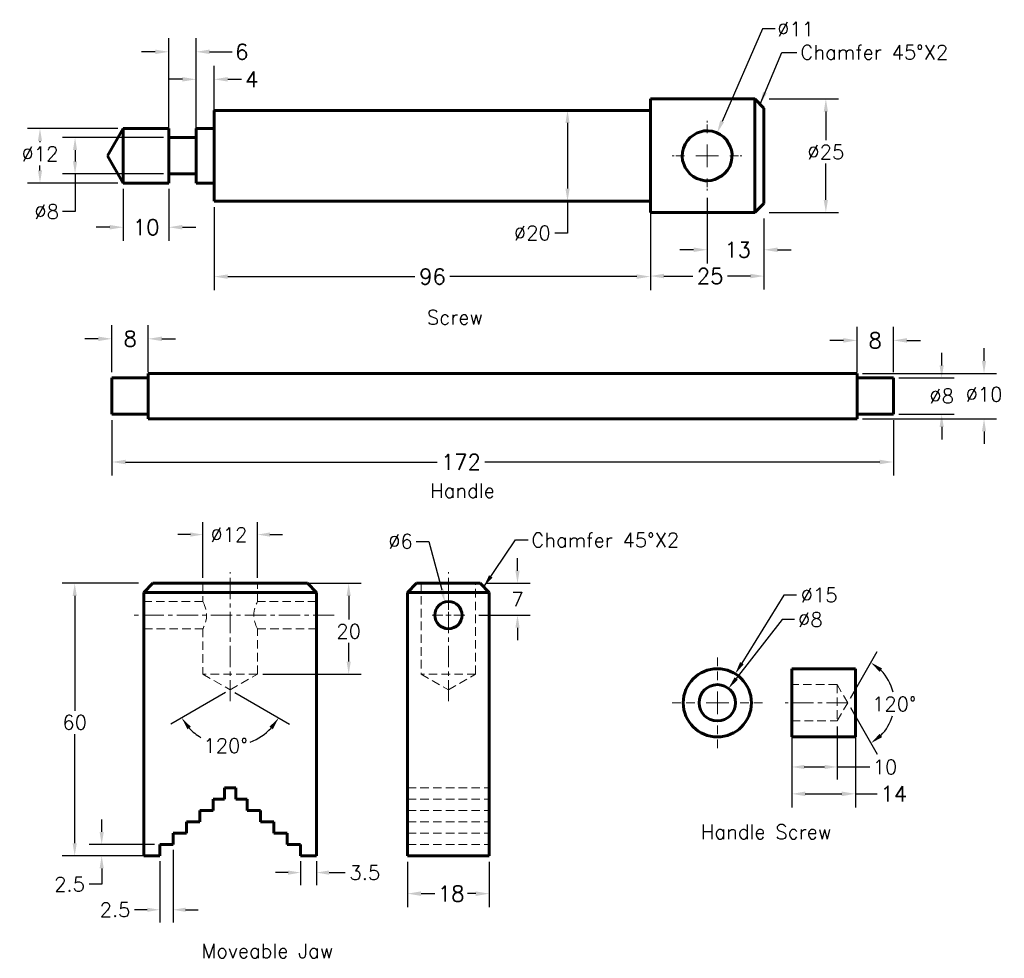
# Model space of a CAD drawing. Header units: inches. Extents: x 6 to 222, y -12 to 195.
import ezdxf

# ---------------------------------------------------------------- set-up
doc = ezdxf.new("R2010")
doc.units = ezdxf.units.IN
doc.header["$LTSCALE"] = 0.75
for name, pattern in [('CENTER', [2, 1.25, -0.25, 0.25, -0.25]), ('CENTERX2', [20.32, 12.7, -2.54, 2.54, -2.54]), ('HIDDEN', [0.375, 0.25, -0.125])]:
    doc.linetypes.add(name, pattern=pattern)
for name, color, linetype, lineweight in [('CEN', 7, 'CENTER', 15), ('DIM', 7, 'Continuous', 15), ('HID', 7, 'HIDDEN', 20), ('OBJ', 7, 'Continuous', 60)]:
    doc.layers.add(name, color=color, linetype=linetype, lineweight=lineweight)
doc.styles.add('ROMANS', font='romans.shx')
doc.styles.get("Standard").update_dxf_attribs({"font": 'romans.shx'})
doc.dimstyles.new('aligned', dxfattribs={"dimscale": 0, "dimtxt": 0.08, "dimasz": 0.07, "dimexe": 0.07, "dimexo": 0.03, "dimgap": 0.025, "dimtad": 0, "dimtih": 1, "dimtoh": 1, "dimdec": 0, "dimzin": 0, "dimdsep": 46, "dimtxsty": 'ROMANS', "dimcen": 0, "dimadec": 0, "dimazin": 0, "dimtfac": 1, "dimtdec": 0, "dimtofl": 0, "dimtmove": 0, "dimatfit": 3, "dimfxl": 0, "dimtolj": 1, "dimtzin": 0, "dimarcsym": 0})
doc.dimstyles.new('DIM2', dxfattribs={"dimscale": 0, "dimtxt": 0.08, "dimasz": 0.07, "dimexe": 0.07, "dimexo": 0.03, "dimgap": 0.025, "dimtad": 0, "dimtih": 1, "dimtoh": 1, "dimdec": 0, "dimzin": 0, "dimdsep": 46, "dimtxsty": 'ROMANS', "dimcen": 0, "dimadec": 0, "dimazin": 0, "dimtfac": 1, "dimtdec": 0, "dimtofl": 0, "dimtmove": 0, "dimatfit": 3, "dimfxl": 0, "dimtolj": 1, "dimtzin": 0, "dimarcsym": 0})

# ---------------------------------------------------------------- blocks, each defined once
blk = doc.blocks.new('*D10')
at = {"layer": 'DEFPOINTS', "color": 0}
for p in [(175.49, 44.61), (189.49, 44.61), (175.49, 24.57)]:
    blk.add_point(p, dxfattribs=at)
at = {"layer": 'DIM', "color": 0, "lineweight": -2}
for p, q in [((175.49, 43.32), (175.49, 21.58)), ((189.49, 43.32), (189.49, 21.58)), ((178.48, 24.57), (186.5, 24.57)), ((189.49, 24.57), (194.31, 24.57))]:
    blk.add_line(p, q, dxfattribs=at)
at = {"layer": 'DIM', "color": 0}
for points in [[(178.48, 25.07), (178.48, 24.07), (175.49, 24.57)], [(186.5, 25.07), (186.5, 24.07), (189.49, 24.57)]]:
    blk.add_solid(points, dxfattribs=at)
at = {"layer": 'DIM', "color": 0, "insert": (197.98, 24.57), "char_height": 3.418, "attachment_point": 5, "style": 'ROMANS'}
blk.add_mtext('\\A1;14', dxfattribs=at)
blk = doc.blocks.new('SW_CENTERMARK2')
at = {"color": 7, "linetype": 'CENTERX2'}
for p, q in [((815.6, 282.4), (815.6, 307.4)), ((790.6, 257.4), (765.6, 257.4)), ((840.6, 257.4), (865.6, 257.4)), ((815.6, 232.4), (815.6, 207.4))]:
    blk.add_line(p, q, dxfattribs=at)
at = {"color": 7, "linetype": 'Continuous'}
for q in [(815.6, 269.9), (803.1, 257.4), (815.6, 244.9), (828.1, 257.4)]:
    blk.add_line((815.6, 257.4), q, dxfattribs=at)
blk = doc.blocks.new('*D11')
at = {"layer": 'DEFPOINTS', "color": 0}
for p in [(161.57, 47.77), (156.67, 41.45)]:
    blk.add_point(p, dxfattribs=at)
at = {"layer": 'DIM', "color": 0, "lineweight": -2}
for p, q in [((173.35, 62.94), (163.27, 49.95)), ((176.12, 62.94), (173.35, 62.94))]:
    blk.add_line(p, q, dxfattribs=at)
at = {"layer": 'DIM', "color": 0}
blk.add_solid([(162.9, 50.23), (163.63, 49.67), (161.57, 47.77)], dxfattribs=at)
at = {"layer": 'DIM', "color": 0, "insert": (179.59, 62.94), "char_height": 3.162, "attachment_point": 5, "style": 'ROMANS'}
blk.add_mtext('\\A1;∅8', dxfattribs=at)
blk = doc.blocks.new('*D12')
at = {"layer": 'DEFPOINTS', "color": 0}
for p in [(163.06, 50.99), (155.18, 38.22)]:
    blk.add_point(p, dxfattribs=at)
at = {"layer": 'DIM', "color": 0, "lineweight": -2}
for p, q in [((173.77, 68.32), (164.51, 53.34)), ((176.53, 68.32), (173.77, 68.32))]:
    blk.add_line(p, q, dxfattribs=at)
at = {"layer": 'DIM', "color": 0}
blk.add_solid([(164.12, 53.58), (164.91, 53.1), (163.06, 50.99)], dxfattribs=at)
at = {"layer": 'DIM', "color": 0, "insert": (181.51, 68.32), "char_height": 3.162, "attachment_point": 5, "style": 'ROMANS'}
blk.add_mtext('\\A1;∅15', dxfattribs=at)
blk = doc.blocks.new('*D13')
at = {"layer": 'DEFPOINTS', "color": 0}
for p in [(189.86, 117.13), (217.81, 117.13), (189.86, 107.13)]:
    blk.add_point(p, dxfattribs=at)
at = {"layer": 'DIM', "color": 0, "lineweight": -2}
for p, q in [((217.81, 119.89), (217.81, 122.66)), ((191.05, 117.13), (220.58, 117.13)), ((191.05, 107.13), (220.58, 107.13)), ((217.81, 104.36), (217.81, 101.59))]:
    blk.add_line(p, q, dxfattribs=at)
at = {"layer": 'DIM', "color": 0}
for points in [[(217.35, 119.89), (218.27, 119.89), (217.81, 117.13)], [(217.35, 104.36), (218.27, 104.36), (217.81, 107.13)]]:
    blk.add_solid(points, dxfattribs=at)
at = {"layer": 'DIM', "color": 0, "insert": (217.81, 112.5), "char_height": 3.162, "attachment_point": 5, "style": 'ROMANS'}
blk.add_mtext('\\A1;%%c10', dxfattribs=at)
blk = doc.blocks.new('*D15')
at = {"layer": 'DEFPOINTS', "color": 0}
for p in [(197.86, 124.39), (189.86, 116.13), (197.86, 116.13)]:
    blk.add_point(p, dxfattribs=at)
at = {"layer": 'DIM', "color": 0, "lineweight": -2}
for p, q in [((189.86, 117.41), (189.86, 127.38)), ((197.86, 117.41), (197.86, 127.38)), ((186.87, 124.39), (183.88, 124.39)), ((200.85, 124.39), (203.84, 124.39))]:
    blk.add_line(p, q, dxfattribs=at)
at = {"layer": 'DIM', "color": 0}
for points in [[(186.87, 124.89), (186.87, 123.89), (189.86, 124.39)], [(200.85, 124.89), (200.85, 123.89), (197.86, 124.39)]]:
    blk.add_solid(points, dxfattribs=at)
at = {"layer": 'DIM', "color": 0, "insert": (193.86, 124.39), "char_height": 3.418, "attachment_point": 5, "style": 'ROMANS'}
blk.add_mtext('\\A1;8', dxfattribs=at)
blk = doc.blocks.new('*D16')
at = {"layer": 'DEFPOINTS', "color": 0}
for p in [(33.86, 124.74), (25.86, 116.13), (33.86, 116.13)]:
    blk.add_point(p, dxfattribs=at)
at = {"layer": 'DIM', "color": 0, "lineweight": -2}
for p, q in [((25.86, 117.41), (25.86, 127.73)), ((33.86, 117.41), (33.86, 127.73)), ((22.87, 124.74), (19.88, 124.74)), ((36.85, 124.74), (39.84, 124.74))]:
    blk.add_line(p, q, dxfattribs=at)
at = {"layer": 'DIM', "color": 0}
for points in [[(22.87, 125.23), (22.87, 124.24), (25.86, 124.74)], [(36.85, 125.23), (36.85, 124.24), (33.86, 124.74)]]:
    blk.add_solid(points, dxfattribs=at)
at = {"layer": 'DIM', "color": 0, "insert": (29.86, 124.74), "char_height": 3.418, "attachment_point": 5, "style": 'ROMANS'}
blk.add_mtext('\\A1;8', dxfattribs=at)
blk = doc.blocks.new('*D17')
at = {"layer": 'DEFPOINTS', "color": 0}
for p in [(25.86, 108.13), (197.86, 108.13), (25.86, 97.62)]:
    blk.add_point(p, dxfattribs=at)
at = {"layer": 'DIM', "color": 0, "lineweight": -2}
for p, q in [((25.86, 106.85), (25.86, 94.63)), ((197.86, 106.85), (197.86, 94.63)), ((28.85, 97.62), (97.47, 97.62)), ((194.87, 97.62), (107.91, 97.62))]:
    blk.add_line(p, q, dxfattribs=at)
at = {"layer": 'DIM', "color": 0}
for points in [[(28.85, 98.12), (28.85, 97.13), (25.86, 97.62)], [(194.87, 98.12), (194.87, 97.13), (197.86, 97.62)]]:
    blk.add_solid(points, dxfattribs=at)
at = {"layer": 'DIM', "color": 0, "insert": (102.69, 97.62), "char_height": 3.418, "attachment_point": 5, "style": 'ROMANS'}
blk.add_mtext('\\A1;172', dxfattribs=at)
blk = doc.blocks.new('SW_CENTERMARK1')
at = {"color": 7, "linetype": 'CENTERX2'}
for p, q in [((804.3, 730.7), (804.3, 745.7)), ((779.3, 705.7), (764.3, 705.7)), ((829.3, 705.7), (844.3, 705.7)), ((804.3, 680.7), (804.3, 665.7))]:
    blk.add_line(p, q, dxfattribs=at)
at = {"color": 7, "linetype": 'Continuous'}
for q in [(804.3, 718.2), (791.8, 705.7), (816.8, 705.7), (804.3, 693.2)]:
    blk.add_line((804.3, 705.7), q, dxfattribs=at)
blk = doc.blocks.new('*D18')
at = {"layer": 'DEFPOINTS', "color": 0}
for p in [(156.87, 157.03), (169.37, 152.53), (169.37, 144.34)]:
    blk.add_point(p, dxfattribs=at)
at = {"layer": 'DIM', "color": 0, "lineweight": -2}
for p, q in [((156.87, 155.75), (156.87, 141.35)), ((169.37, 151.25), (169.37, 141.35)), ((153.88, 144.34), (150.89, 144.34)), ((172.36, 144.34), (175.35, 144.34))]:
    blk.add_line(p, q, dxfattribs=at)
at = {"layer": 'DIM', "color": 0}
for points in [[(153.88, 144.84), (153.88, 143.84), (156.87, 144.34)], [(172.36, 144.84), (172.36, 143.84), (169.37, 144.34)]]:
    blk.add_solid(points, dxfattribs=at)
at = {"layer": 'DIM', "color": 0, "insert": (163.59, 144.34), "char_height": 3.418, "attachment_point": 5, "style": 'ROMANS'}
blk.add_mtext('\\A1;13', dxfattribs=at)
blk = doc.blocks.new('*D19')
at = {"layer": 'DEFPOINTS', "color": 0}
for p in [(159.07, 170.08), (154.67, 159.99)]:
    blk.add_point(p, dxfattribs=at)
at = {"layer": 'DIM', "color": 0, "lineweight": -2}
for p, q in [((169.05, 192.96), (160.17, 172.61)), ((171.82, 192.96), (169.05, 192.96))]:
    blk.add_line(p, q, dxfattribs=at)
at = {"layer": 'DIM', "color": 0}
blk.add_solid([(159.75, 172.8), (160.6, 172.43), (159.07, 170.08)], dxfattribs=at)
at = {"layer": 'DIM', "color": 0, "insert": (176.35, 192.96), "char_height": 3.162, "attachment_point": 5, "style": 'ROMANS'}
blk.add_mtext('\\A1;∅11', dxfattribs=at)
blk = doc.blocks.new('*D20')
at = {"layer": 'DEFPOINTS', "color": 0}
for p in [(144.37, 175.03), (126.14, 155.03), (144.37, 155.03)]:
    blk.add_point(p, dxfattribs=at)
at = {"layer": 'DIM', "color": 0, "lineweight": -2}
for p, q in [((143.18, 175.03), (123.37, 175.03)), ((126.14, 172.27), (126.14, 157.8)), ((143.18, 155.03), (123.37, 155.03)), ((126.14, 155.03), (126.14, 148.02)), ((126.14, 148.02), (123.37, 148.02))]:
    blk.add_line(p, q, dxfattribs=at)
at = {"layer": 'DIM', "color": 0}
for points in [[(125.68, 172.27), (126.6, 172.27), (126.14, 175.03)], [(125.68, 157.8), (126.6, 157.8), (126.14, 155.03)]]:
    blk.add_solid(points, dxfattribs=at)
at = {"layer": 'DIM', "color": 0, "insert": (118.39, 148.02), "char_height": 3.162, "attachment_point": 5, "style": 'ROMANS'}
blk.add_mtext('\\A1;%%c20', dxfattribs=at)
blk = doc.blocks.new('*D21')
at = {"layer": 'DEFPOINTS', "color": 0}
for p in [(169.37, 177.53), (169.37, 152.53), (183, 152.53)]:
    blk.add_point(p, dxfattribs=at)
at = {"layer": 'DIM', "color": 0, "lineweight": -2}
for p, q in [((170.55, 177.53), (185.76, 177.53)), ((183, 174.77), (183, 168.44)), ((183, 155.3), (183, 163.31)), ((170.55, 152.53), (185.76, 152.53))]:
    blk.add_line(p, q, dxfattribs=at)
at = {"layer": 'DIM', "color": 0}
for points in [[(182.53, 174.77), (183.46, 174.77), (183, 177.53)], [(182.53, 155.3), (183.46, 155.3), (183, 152.53)]]:
    blk.add_solid(points, dxfattribs=at)
at = {"layer": 'DIM', "color": 0, "insert": (183, 165.87), "char_height": 3.162, "attachment_point": 5, "style": 'ROMANS'}
blk.add_mtext('\\A1;%%c25', dxfattribs=at)
blk = doc.blocks.new('*D22')
at = {"layer": 'DEFPOINTS', "color": 0}
for p in [(28.37, 171.03), (10.03, 159.03), (28.37, 159.03)]:
    blk.add_point(p, dxfattribs=at)
at = {"layer": 'DIM', "color": 0, "lineweight": -2}
for p, q in [((27.18, 171.03), (7.26, 171.03)), ((10.03, 168.27), (10.03, 168.03)), ((10.03, 161.8), (10.03, 162.9)), ((27.18, 159.03), (7.26, 159.03))]:
    blk.add_line(p, q, dxfattribs=at)
at = {"layer": 'DIM', "color": 0}
for points in [[(9.57, 168.27), (10.49, 168.27), (10.03, 171.03)], [(9.57, 161.8), (10.49, 161.8), (10.03, 159.03)]]:
    blk.add_solid(points, dxfattribs=at)
at = {"layer": 'DIM', "color": 0, "insert": (10.03, 165.46), "char_height": 3.162, "attachment_point": 5, "style": 'ROMANS'}
blk.add_mtext('\\A1;%%c12', dxfattribs=at)
blk = doc.blocks.new('*D23')
at = {"layer": 'DEFPOINTS', "color": 0}
for p in [(44.37, 187.92), (38.37, 169.03), (44.37, 169.03)]:
    blk.add_point(p, dxfattribs=at)
at = {"layer": 'DIM', "color": 0, "lineweight": -2}
for p, q in [((38.37, 170.32), (38.37, 190.91)), ((44.37, 170.32), (44.37, 190.91)), ((35.38, 187.92), (32.39, 187.92)), ((47.36, 187.92), (52.36, 187.92))]:
    blk.add_line(p, q, dxfattribs=at)
at = {"layer": 'DIM', "color": 0}
for points in [[(35.38, 188.41), (35.38, 187.42), (38.37, 187.92)], [(47.36, 188.41), (47.36, 187.42), (44.37, 187.92)]]:
    blk.add_solid(points, dxfattribs=at)
at = {"layer": 'DIM', "color": 0, "insert": (54.48, 187.92), "char_height": 3.418, "attachment_point": 5, "style": 'ROMANS'}
blk.add_mtext('\\A1;6', dxfattribs=at)
blk = doc.blocks.new('*D24')
at = {"layer": 'DEFPOINTS', "color": 0}
for p in [(144.37, 152.53), (169.37, 152.53), (169.37, 138.55)]:
    blk.add_point(p, dxfattribs=at)
at = {"layer": 'DIM', "color": 0, "lineweight": -2}
for p, q in [((144.37, 151.25), (144.37, 135.56)), ((169.37, 151.25), (169.37, 135.56)), ((147.36, 138.55), (153.69, 138.55)), ((166.38, 138.55), (161.36, 138.55))]:
    blk.add_line(p, q, dxfattribs=at)
at = {"layer": 'DIM', "color": 0}
for points in [[(147.36, 139.05), (147.36, 138.05), (144.37, 138.55)], [(166.38, 139.05), (166.38, 138.05), (169.37, 138.55)]]:
    blk.add_solid(points, dxfattribs=at)
at = {"layer": 'DIM', "color": 0, "insert": (157.53, 138.55), "char_height": 3.418, "attachment_point": 5, "style": 'ROMANS'}
blk.add_mtext('\\A1;25', dxfattribs=at)
blk = doc.blocks.new('*D25')
at = {"layer": 'DEFPOINTS', "color": 0}
for p in [(48.37, 155.03), (144.37, 155.03), (144.37, 138.43)]:
    blk.add_point(p, dxfattribs=at)
at = {"layer": 'DIM', "color": 0, "lineweight": -2}
for p, q in [((48.37, 153.75), (48.37, 135.44)), ((144.37, 153.75), (144.37, 135.44)), ((51.36, 138.43), (92.56, 138.43)), ((141.38, 138.43), (100.23, 138.43))]:
    blk.add_line(p, q, dxfattribs=at)
at = {"layer": 'DIM', "color": 0}
for points in [[(51.36, 138.93), (51.36, 137.94), (48.37, 138.43)], [(141.38, 138.93), (141.38, 137.94), (144.37, 138.43)]]:
    blk.add_solid(points, dxfattribs=at)
at = {"layer": 'DIM', "color": 0, "insert": (96.4, 138.43), "char_height": 3.418, "attachment_point": 5, "style": 'ROMANS'}
blk.add_mtext('\\A1;96', dxfattribs=at)
blk = doc.blocks.new('*D26')
at = {"layer": 'DEFPOINTS', "color": 0}
for p in [(48.37, 181.86), (44.37, 171.03), (48.37, 171.03)]:
    blk.add_point(p, dxfattribs=at)
at = {"layer": 'DIM', "color": 0, "lineweight": -2}
for p, q in [((44.37, 172.32), (44.37, 184.85)), ((48.37, 172.32), (48.37, 184.85)), ((41.38, 181.86), (38.39, 181.86)), ((51.36, 181.86), (54.35, 181.86))]:
    blk.add_line(p, q, dxfattribs=at)
at = {"layer": 'DIM', "color": 0}
for points in [[(41.38, 182.36), (41.38, 181.37), (44.37, 181.86)], [(51.36, 182.36), (51.36, 181.37), (48.37, 181.86)]]:
    blk.add_solid(points, dxfattribs=at)
at = {"layer": 'DIM', "color": 0, "insert": (56.64, 181.86), "char_height": 3.418, "attachment_point": 5, "style": 'ROMANS'}
blk.add_mtext('\\A1;4', dxfattribs=at)
blk = doc.blocks.new('*D27')
at = {"layer": 'DEFPOINTS', "color": 0}
for p in [(28.37, 159.03), (38.37, 159.03), (38.37, 149.3)]:
    blk.add_point(p, dxfattribs=at)
at = {"layer": 'DIM', "color": 0, "lineweight": -2}
for p, q in [((28.37, 157.75), (28.37, 146.31)), ((38.37, 157.75), (38.37, 146.31)), ((25.38, 149.3), (22.39, 149.3)), ((41.36, 149.3), (44.35, 149.3))]:
    blk.add_line(p, q, dxfattribs=at)
at = {"layer": 'DIM', "color": 0}
for points in [[(25.38, 149.8), (25.38, 148.8), (28.37, 149.3)], [(41.36, 149.8), (41.36, 148.8), (38.37, 149.3)]]:
    blk.add_solid(points, dxfattribs=at)
at = {"layer": 'DIM', "color": 0, "insert": (33.37, 149.3), "char_height": 3.418, "attachment_point": 5, "style": 'ROMANS'}
blk.add_mtext('\\A1;10', dxfattribs=at)
blk = doc.blocks.new('*D28')
at = {"layer": 'DEFPOINTS', "color": 0}
for p in [(99.15, 66.82), (100.68, 61.01)]:
    blk.add_point(p, dxfattribs=at)
at = {"layer": 'DIM', "color": 0, "lineweight": -2}
for p, q in [((92.86, 80.15), (95.62, 80.15)), ((95.62, 80.15), (98.44, 69.49))]:
    blk.add_line(p, q, dxfattribs=at)
at = {"layer": 'DIM', "color": 0}
blk.add_solid([(98.89, 69.61), (98, 69.37), (99.15, 66.82)], dxfattribs=at)
at = {"layer": 'DIM', "color": 0, "insert": (89.38, 80.15), "char_height": 3.162, "attachment_point": 5, "style": 'ROMANS'}
blk.add_mtext('\\A1;∅6', dxfattribs=at)
blk = doc.blocks.new('*D29')
at = {"layer": 'DEFPOINTS', "color": 0}
for p in [(90.92, 10.92), (108.92, 10.92), (90.92, 2.6)]:
    blk.add_point(p, dxfattribs=at)
at = {"layer": 'DIM', "color": 0, "lineweight": -2}
for p, q in [((90.92, 9.63), (90.92, -0.39)), ((108.92, 9.63), (108.92, -0.39)), ((93.91, 2.6), (96.92, 2.6)), ((105.93, 2.6), (104.11, 2.6))]:
    blk.add_line(p, q, dxfattribs=at)
at = {"layer": 'DIM', "color": 0}
for points in [[(93.91, 3.1), (93.91, 2.1), (90.92, 2.6)], [(105.93, 3.1), (105.93, 2.1), (108.92, 2.6)]]:
    blk.add_solid(points, dxfattribs=at)
at = {"layer": 'DIM', "color": 0, "insert": (100.51, 2.6), "char_height": 3.418, "attachment_point": 5, "style": 'ROMANS'}
blk.add_mtext('\\A1;18', dxfattribs=at)
blk = doc.blocks.new('*D30')
at = {"layer": 'DEFPOINTS', "color": 0}
for p in [(57.89, 70.92), (57.89, 50.92), (77.97, 50.92)]:
    blk.add_point(p, dxfattribs=at)
at = {"layer": 'DIM', "color": 0, "lineweight": -2}
for p, q in [((59.07, 70.92), (80.74, 70.92)), ((77.97, 68.15), (77.97, 62.93)), ((77.97, 53.68), (77.97, 57.79)), ((59.07, 50.92), (80.74, 50.92))]:
    blk.add_line(p, q, dxfattribs=at)
at = {"layer": 'DIM', "color": 0}
for points in [[(77.51, 68.15), (78.43, 68.15), (77.97, 70.92)], [(77.51, 53.68), (78.43, 53.68), (77.97, 50.92)]]:
    blk.add_solid(points, dxfattribs=at)
at = {"layer": 'DIM', "color": 0, "insert": (77.97, 60.36), "char_height": 3.162, "attachment_point": 5, "style": 'ROMANS'}
blk.add_mtext('\\A1;20', dxfattribs=at)
blk = doc.blocks.new('*D31')
at = {"layer": 'DEFPOINTS', "color": 0}
for p in [(67.39, 10.92), (70.89, 10.92), (70.89, 7.24)]:
    blk.add_point(p, dxfattribs=at)
at = {"layer": 'DIM', "color": 0, "lineweight": -2}
for p, q in [((67.39, 9.73), (67.39, 4.47)), ((70.89, 9.73), (70.89, 4.47)), ((64.62, 7.24), (61.85, 7.24)), ((73.65, 7.24), (77.21, 7.24))]:
    blk.add_line(p, q, dxfattribs=at)
at = {"layer": 'DIM', "color": 0}
for points in [[(64.62, 7.7), (64.62, 6.77), (67.39, 7.24)], [(73.65, 7.7), (73.65, 6.77), (70.89, 7.24)]]:
    blk.add_solid(points, dxfattribs=at)
at = {"layer": 'DIM', "color": 0, "insert": (81.52, 7.24), "char_height": 3.162, "attachment_point": 5, "style": 'ROMANS'}
blk.add_mtext('\\A1;3.5', dxfattribs=at)
blk = doc.blocks.new('*D33')
at = {"layer": 'DEFPOINTS', "color": 0}
for p in [(23.61, 13.42), (36.39, 13.42), (36.39, 10.92)]:
    blk.add_point(p, dxfattribs=at)
at = {"layer": 'DIM', "color": 0, "lineweight": -2}
for p, q in [((23.61, 16.18), (23.61, 18.95)), ((35.2, 13.42), (20.84, 13.42)), ((35.2, 10.92), (20.84, 10.92)), ((23.61, 8.15), (23.61, 4.68)), ((23.61, 4.68), (20.84, 4.68))]:
    blk.add_line(p, q, dxfattribs=at)
at = {"layer": 'DIM', "color": 0}
for points in [[(23.15, 16.18), (24.07, 16.18), (23.61, 13.42)], [(23.15, 8.15), (24.07, 8.15), (23.61, 10.92)]]:
    blk.add_solid(points, dxfattribs=at)
at = {"layer": 'DIM', "color": 0, "insert": (16.54, 4.68), "char_height": 3.162, "attachment_point": 5, "style": 'ROMANS'}
blk.add_mtext('\\A1;2.5', dxfattribs=at)
blk = doc.blocks.new('*D34')
at = {"layer": 'DEFPOINTS', "color": 0}
for p in [(32.89, 70.92), (17.67, 10.92), (32.89, 10.92)]:
    blk.add_point(p, dxfattribs=at)
at = {"layer": 'DIM', "color": 0, "lineweight": -2}
for p, q in [((31.7, 70.92), (14.91, 70.92)), ((17.67, 68.15), (17.67, 42.87)), ((17.67, 13.68), (17.67, 37.73)), ((31.7, 10.92), (14.91, 10.92))]:
    blk.add_line(p, q, dxfattribs=at)
at = {"layer": 'DIM', "color": 0}
for points in [[(17.21, 68.15), (18.13, 68.15), (17.67, 70.92)], [(17.21, 13.68), (18.13, 13.68), (17.67, 10.92)]]:
    blk.add_solid(points, dxfattribs=at)
at = {"layer": 'DIM', "color": 0, "insert": (17.67, 40.3), "char_height": 3.162, "attachment_point": 5, "style": 'ROMANS'}
blk.add_mtext('\\A1;60', dxfattribs=at)
blk = doc.blocks.new('*D35')
at = {"layer": 'DEFPOINTS', "color": 0}
for p in [(197.86, 116.13), (197.86, 108.13), (208.49, 108.13)]:
    blk.add_point(p, dxfattribs=at)
at = {"layer": 'DIM', "color": 0, "lineweight": -2}
for p, q in [((208.49, 118.89), (208.49, 121.66)), ((199.05, 116.13), (211.26, 116.13)), ((199.05, 108.13), (211.26, 108.13)), ((208.49, 105.36), (208.49, 102.59))]:
    blk.add_line(p, q, dxfattribs=at)
at = {"layer": 'DIM', "color": 0}
for points in [[(208.03, 118.89), (208.95, 118.89), (208.49, 116.13)], [(208.03, 105.36), (208.95, 105.36), (208.49, 108.13)]]:
    blk.add_solid(points, dxfattribs=at)
at = {"layer": 'DIM', "color": 0, "insert": (208.49, 112.13), "char_height": 3.162, "attachment_point": 5, "style": 'ROMANS'}
blk.add_mtext('\\A1;%%c8', dxfattribs=at)
blk = doc.blocks.new('*D36')
at = {"layer": 'DEFPOINTS', "color": 0}
for p in [(38.37, 169.03), (17.75, 161.03), (38.37, 161.03)]:
    blk.add_point(p, dxfattribs=at)
at = {"layer": 'DIM', "color": 0, "lineweight": -2}
for p, q in [((37.18, 169.03), (14.98, 169.03)), ((17.75, 166.27), (17.75, 163.8)), ((37.18, 161.03), (14.98, 161.03)), ((17.75, 161.03), (17.75, 152.75)), ((17.75, 152.75), (14.98, 152.75))]:
    blk.add_line(p, q, dxfattribs=at)
at = {"layer": 'DIM', "color": 0}
for points in [[(17.29, 166.27), (18.21, 166.27), (17.75, 169.03)], [(17.29, 163.8), (18.21, 163.8), (17.75, 161.03)]]:
    blk.add_solid(points, dxfattribs=at)
at = {"layer": 'DIM', "color": 0, "insert": (11.51, 152.75), "char_height": 3.162, "attachment_point": 5, "style": 'ROMANS'}
blk.add_mtext('\\A1;%%c8', dxfattribs=at)
blk = doc.blocks.new('*D37')
at = {"layer": 'DEFPOINTS', "color": 0}
for p in [(57.89, 81.64), (45.89, 70.92), (57.89, 70.92)]:
    blk.add_point(p, dxfattribs=at)
at = {"layer": 'DIM', "color": 0, "lineweight": -2}
for p, q in [((45.89, 72.1), (45.89, 84.41)), ((57.89, 72.1), (57.89, 84.41)), ((43.12, 81.64), (40.36, 81.64)), ((60.65, 81.64), (63.41, 81.64))]:
    blk.add_line(p, q, dxfattribs=at)
at = {"layer": 'DIM', "color": 0}
for points in [[(43.12, 82.11), (43.12, 81.18), (45.89, 81.64)], [(60.65, 82.11), (60.65, 81.18), (57.89, 81.64)]]:
    blk.add_solid(points, dxfattribs=at)
at = {"layer": 'DIM', "color": 0, "insert": (51.62, 81.64), "char_height": 3.158, "attachment_point": 5, "style": 'ROMANS'}
blk.add_mtext('\\A1;%%c12', dxfattribs=at)
blk = doc.blocks.new('*D38')
at = {"layer": 'DEFPOINTS', "color": 0}
for p in [(175.49, 40.61), (185.49, 40.61), (185.49, 30.49)]:
    blk.add_point(p, dxfattribs=at)
at = {"layer": 'DIM', "color": 0, "lineweight": -2}
for p, q in [((175.49, 39.42), (175.49, 27.73)), ((185.49, 39.42), (185.49, 27.73)), ((178.26, 30.49), (182.73, 30.49)), ((185.49, 30.49), (192.69, 30.49))]:
    blk.add_line(p, q, dxfattribs=at)
at = {"layer": 'DIM', "color": 0}
for points in [[(178.26, 30.95), (178.26, 30.03), (175.49, 30.49)], [(182.73, 30.95), (182.73, 30.03), (185.49, 30.49)]]:
    blk.add_solid(points, dxfattribs=at)
at = {"layer": 'DIM', "color": 0, "insert": (196.01, 30.49), "char_height": 3.158, "attachment_point": 5, "style": 'ROMANS'}
blk.add_mtext('\\A1;10', dxfattribs=at)
blk = doc.blocks.new('*D39')
at = {"layer": 'DEFPOINTS', "color": 0}
for p in [(106.92, 70.92), (105.42, 63.92), (115.13, 63.92)]:
    blk.add_point(p, dxfattribs=at)
at = {"layer": 'DIM', "color": 0, "lineweight": -2}
for p, q in [((115.13, 73.68), (115.13, 76.45)), ((108.1, 70.92), (117.9, 70.92)), ((106.6, 63.92), (117.9, 63.92)), ((115.13, 61.15), (115.13, 58.38))]:
    blk.add_line(p, q, dxfattribs=at)
at = {"layer": 'DIM', "color": 0}
for points in [[(114.67, 73.68), (115.59, 73.68), (115.13, 70.92)], [(114.67, 61.15), (115.59, 61.15), (115.13, 63.92)]]:
    blk.add_solid(points, dxfattribs=at)
at = {"layer": 'DIM', "color": 0, "insert": (115.13, 67.42), "char_height": 3.162, "attachment_point": 5, "style": 'ROMANS'}
blk.add_mtext('\\A1;7', dxfattribs=at)
blk = doc.blocks.new('*D42')
at = {"layer": 'DEFPOINTS', "color": 0}
for p in [(45.89, 50.92), (57.89, 50.92), (51.89, 47.45), (51.89, 47.45), (56.1, 35.87)]:
    blk.add_point(p, dxfattribs=at)
at = {"layer": 'DIM', "color": 0, "lineweight": -2}
for p, q in [((50.86, 46.86), (38.82, 39.91)), ((52.91, 46.86), (64.96, 39.91))]:
    blk.add_line(p, q, dxfattribs=at)
for start, end in [(222.8915, 238.567), (291.0876, 317.1085)]:
    blk.add_arc((51.89, 47.45), 12.32, start, end, dxfattribs=at)
at = {"layer": 'DIM', "color": 0}
for points in [[(42.49, 38.79), (43.23, 39.34), (41.21, 41.29)], [(60.54, 39.34), (61.29, 38.79), (62.56, 41.29)]]:
    blk.add_solid(points, dxfattribs=at)
at = {"layer": 'DIM', "color": 0, "insert": (50.89, 35.17), "char_height": 3.162, "attachment_point": 5, "style": 'ROMANS'}
blk.add_mtext('\\A1;120°', dxfattribs=at)
blk = doc.blocks.new('*D43')
at = {"layer": 'DEFPOINTS', "color": 0}
for p in [(185.49, 48.61), (197.43, 48.11), (187.8, 44.61), (187.8, 44.61), (185.49, 40.61)]:
    blk.add_point(p, dxfattribs=at)
at = {"layer": 'DIM', "color": 0, "lineweight": -2}
for p, q in [((188.4, 45.63), (194.31, 55.88)), ((188.4, 43.58), (194.31, 33.34))]:
    blk.add_line(p, q, dxfattribs=at)
for start, end in [(13.0183, 44.4782), (315.5218, 343.9598)]:
    blk.add_arc((187.8, 44.61), 10.25, start, end, dxfattribs=at)
at = {"layer": 'DIM', "color": 0}
for points in [[(194.83, 51.42), (195.4, 52.15), (192.93, 53.48)], [(195.4, 37.06), (194.83, 37.79), (192.93, 35.73)]]:
    blk.add_solid(points, dxfattribs=at)
at = {"layer": 'DIM', "color": 0, "insert": (198.04, 44.34), "char_height": 3.162, "attachment_point": 5, "style": 'ROMANS'}
blk.add_mtext('\\A1;120°', dxfattribs=at)
blk = doc.blocks.new('*D44')
at = {"layer": 'DEFPOINTS', "color": 0}
for p in [(39.32, 13.42), (36.39, 10.92), (39.32, -0.95)]:
    blk.add_point(p, dxfattribs=at)
at = {"layer": 'DIM', "color": 0, "lineweight": -2}
for p, q in [((39.32, 12.23), (39.32, -3.72)), ((36.39, 9.73), (36.39, -3.72)), ((33.62, -0.95), (30.85, -0.95)), ((42.09, -0.95), (44.86, -0.95))]:
    blk.add_line(p, q, dxfattribs=at)
at = {"layer": 'DIM', "color": 0}
for points in [[(33.62, -0.49), (33.62, -1.41), (36.39, -0.95)], [(42.09, -0.49), (42.09, -1.41), (39.32, -0.95)]]:
    blk.add_solid(points, dxfattribs=at)
at = {"layer": 'DIM', "color": 0, "insert": (26.55, -0.95), "char_height": 3.162, "attachment_point": 5, "style": 'ROMANS'}
blk.add_mtext('\\A1;2.5', dxfattribs=at)

msp = doc.modelspace()

# ---------------------------------------------------------------- linework, layer by layer
at = {"layer": 'CEN', "ltscale": 5}
for p, q in [((51.89, 44.94), (51.89, 73.36)), ((99.92, 44.94), (99.92, 73.36)), ((74.81, 63.92), (30.46, 63.92)), ((187.8, 44.61), (174.06, 44.61))]:
    msp.add_line(p, q, dxfattribs=at)
at = {"layer": 'DIM'}
for p, q in [((99.92, 65.1), (99.92, 67.51)), ((70.89, 66.92), (70.89, 60.92)), ((98.73, 63.92), (96.32, 63.92)), ((99.32, 63.92), (100.51, 63.92)), ((99.92, 63.32), (99.92, 64.51)), ((101.1, 63.92), (103.51, 63.92)), ((99.92, 62.73), (99.92, 60.32))]:
    msp.add_line(p, q, dxfattribs=at)
at = {"layer": 'HID', "color": 0, "ltscale": 10}
for p, q in [((45.89, 70.92), (45.89, 66.92)), ((57.89, 66.92), (57.89, 70.92)), ((93.92, 70.92), (93.92, 50.92)), ((105.92, 50.92), (105.92, 70.92)), ((45.89, 66.92), (32.89, 66.92)), ((70.89, 66.92), (57.89, 66.92)), ((32.89, 60.92), (45.89, 60.92)), ((45.89, 60.93), (45.89, 50.92)), ((57.88, 60.92), (70.89, 60.92)), ((57.89, 50.92), (57.89, 60.93)), ((45.89, 50.92), (51.89, 47.45)), ((57.89, 50.92), (45.89, 50.92)), ((51.89, 47.45), (57.89, 50.92)), ((93.92, 50.92), (99.92, 47.45)), ((105.92, 50.92), (93.92, 50.92)), ((99.92, 47.45), (105.92, 50.92)), ((185.49, 48.61), (175.49, 48.61)), ((187.8, 44.61), (185.49, 48.61)), ((185.49, 48.61), (185.49, 40.61)), ((185.49, 40.61), (187.8, 44.61)), ((175.49, 40.61), (185.49, 40.61)), ((90.92, 25.92), (108.92, 25.92)), ((90.92, 23.42), (108.92, 23.42)), ((90.92, 20.92), (108.92, 20.92)), ((90.92, 18.42), (108.92, 18.42)), ((90.92, 15.92), (108.92, 15.92)), ((90.92, 13.42), (108.92, 13.42))]:
    msp.add_line(p, q, dxfattribs=at)
at = {"layer": 'HID', "color": 0, "ltscale": 10, "flags": 128}
for points in [[(45.89, 66.92), (45.9, 66.88), (45.96, 66.77), (46.04, 66.59), (46.15, 66.35), (46.27, 66.04), (46.4, 65.67), (46.53, 65.22), (46.63, 64.72), (46.68, 64.23), (46.69, 63.72), (46.65, 63.28), (46.58, 62.86), (46.38, 62.08), (46.24, 61.72), (46.12, 61.41), (46, 61.16), (45.92, 60.99), (45.89, 60.92), (45.89, 60.93)], [(57.88, 60.93), (57.88, 60.93), (57.84, 61.01), (57.77, 61.16), (57.67, 61.37), (57.56, 61.63), (57.43, 61.99), (57.3, 62.4), (57.19, 62.87), (57.11, 63.39), (57.08, 63.87), (57.1, 64.36), (57.15, 64.78), (57.24, 65.19), (57.34, 65.59), (57.46, 65.94), (57.6, 66.29), (57.72, 66.57), (57.81, 66.77), (57.87, 66.89), (57.89, 66.92), (57.89, 66.92)]]:
    msp.add_lwpolyline(points, dxfattribs=at)
at = {"layer": 'OBJ', "color": 0}
for p, q in [((144.37, 152.53), (144.37, 177.53)), ((167.37, 177.53), (144.37, 177.53)), ((167.37, 165.03), (167.37, 177.53)), ((169.37, 175.53), (167.37, 177.53)), ((48.37, 155.03), (48.37, 175.03)), ((144.37, 175.03), (48.37, 175.03)), ((169.37, 175.53), (169.37, 165.03)), ((28.37, 171.03), (24.9, 165.03)), ((28.37, 159.03), (28.37, 171.03)), ((38.37, 171.03), (28.37, 171.03)), ((38.37, 159.03), (38.37, 171.03)), ((44.37, 159.03), (44.37, 171.03)), ((48.37, 171.03), (44.37, 171.03)), ((44.37, 169.03), (38.37, 169.03)), ((24.9, 165.03), (28.37, 159.03)), ((167.37, 152.53), (167.37, 165.03)), ((169.37, 165.03), (169.37, 154.53)), ((38.37, 161.03), (44.37, 161.03)), ((28.37, 159.03), (38.37, 159.03)), ((44.37, 159.03), (48.37, 159.03)), ((48.37, 155.03), (144.37, 155.03)), ((167.37, 152.53), (169.37, 154.53)), ((144.37, 152.53), (167.37, 152.53)), ((33.86, 112.13), (33.86, 117.13)), ((189.86, 117.13), (33.86, 117.13)), ((189.86, 112.13), (189.86, 117.13)), ((25.86, 112.13), (25.86, 116.13)), ((33.86, 116.13), (25.86, 116.13)), ((197.86, 116.13), (189.86, 116.13)), ((197.86, 112.13), (197.86, 116.13)), ((25.86, 108.13), (25.86, 112.13)), ((33.86, 107.13), (33.86, 112.13)), ((189.86, 107.13), (189.86, 112.13)), ((197.86, 108.13), (197.86, 112.13)), ((25.86, 108.13), (33.86, 108.13)), ((33.86, 107.13), (189.86, 107.13)), ((189.86, 108.13), (197.86, 108.13)), ((32.89, 68.92), (34.89, 70.92)), ((34.89, 70.92), (68.89, 70.92)), ((70.89, 68.92), (68.89, 70.92)), ((90.92, 68.92), (92.92, 70.92)), ((92.92, 70.92), (106.92, 70.92)), ((106.92, 70.92), (108.92, 68.92)), ((32.89, 68.92), (32.89, 10.92)), ((70.89, 68.92), (32.89, 68.92)), ((70.89, 10.92), (70.89, 68.92)), ((108.92, 68.92), (90.92, 68.92)), ((90.92, 10.92), (90.92, 68.92)), ((108.92, 10.92), (108.92, 68.92)), ((175.49, 37.11), (175.49, 52.11)), ((189.49, 52.11), (175.49, 52.11)), ((189.49, 37.11), (189.49, 52.11)), ((175.49, 37.11), (189.49, 37.11)), ((50.64, 23.42), (50.64, 25.92)), ((50.64, 25.92), (53.14, 25.92)), ((53.14, 25.92), (53.14, 23.42)), ((48.14, 20.92), (48.14, 23.42)), ((48.14, 23.42), (50.64, 23.42)), ((53.14, 23.42), (55.64, 23.42)), ((55.64, 23.42), (55.64, 20.92)), ((45.2, 18.42), (45.2, 20.92)), ((45.2, 20.92), (48.14, 20.92)), ((55.64, 20.92), (58.57, 20.92)), ((58.57, 20.92), (58.57, 18.42)), ((42.26, 15.92), (42.26, 18.42)), ((42.26, 18.42), (45.2, 18.42)), ((58.57, 18.42), (61.51, 18.42)), ((61.51, 18.42), (61.51, 15.92)), ((39.32, 13.42), (39.32, 15.92)), ((39.32, 15.92), (42.26, 15.92)), ((61.51, 15.92), (64.45, 15.92)), ((64.45, 15.92), (64.45, 13.42)), ((36.39, 10.92), (36.39, 13.42)), ((36.39, 13.42), (39.32, 13.42)), ((64.45, 13.42), (67.39, 13.42)), ((67.39, 13.42), (67.39, 10.92)), ((32.89, 10.92), (36.39, 10.92)), ((67.39, 10.92), (70.89, 10.92)), ((90.92, 10.92), (108.92, 10.92))]:
    msp.add_line(p, q, dxfattribs=at)
at = {"layer": 'OBJ', "color": 0, "flags": 128}
msp.add_lwpolyline([(156.87, 159.53), (157.74, 159.6), (158.58, 159.81), (160.11, 160.59), (160.79, 161.18), (161.37, 161.88), (161.85, 162.7), (162.18, 163.61), (162.34, 164.51), (162.35, 165.43), (162.23, 166.27), (161.97, 167.08), (161.1, 168.54), (160.47, 169.19), (159.73, 169.73), (158.87, 170.16), (157.94, 170.43), (157.05, 170.53), (156.14, 170.49), (154.55, 170.02), (153.14, 169.08), (152.51, 168.39), (152, 167.6), (151.63, 166.72), (151.42, 165.79), (151.37, 164.9), (151.46, 164.02), (152.02, 162.43), (153.07, 161.05), (153.8, 160.47), (154.62, 160.01), (155.52, 159.7), (156.46, 159.55), (156.87, 159.53)], dxfattribs=at)
at = {"layer": 'OBJ', "color": 0}
for centre, radius in [((99.92, 63.92), 3), ((159.12, 44.61), 7.5), ((159.12, 44.61), 4)]:
    msp.add_circle(centre, radius, dxfattribs=at)

# ---------------------------------------------------------------- block references
at = {"layer": 'CEN', "xscale": 0.2, "yscale": 0.2, "zscale": 0.2}
for name, p in [('SW_CENTERMARK1', (-3.99, 23.9)), ('SW_CENTERMARK2', (-3.99, -6.88))]:
    msp.add_blockref(name, p, dxfattribs=at)

# ---------------------------------------------------------------- texts
at = {"layer": 'DIM', "char_height": 3.162, "attachment_point": 1}
for s, insert, width in [('Chamfer 45°X2', (177.41, 189.38), 41.8124), ('Screw', (95.18, 131.04), 14.6227), ('Handle', (95.9, 92.89), 14.6227), ('Chamfer 45°X2', (118.19, 82), 41.8124), ('Handle Screw', (155.48, 17.79), 34.8219), ('Moveable Jaw', (45.58, -8.41), 35.9242)]:
    msp.add_mtext(s, dxfattribs=dict(at, insert=insert, width=width))

# ---------------------------------------------------------------- dimensions: what is measured, and where the dimension line sits
at = {"layer": 'DIM'}
for p1, p2, picture, middle in [((154.67, 159.99), (159.07, 170.08), '*D19', (176.35, 192.96)), ((100.68, 61.01), (99.15, 66.82), '*D28', (89.38, 80.15)), ((155.18, 38.22), (163.06, 50.99), '*D12', (181.51, 68.32)), ((156.67, 41.45), (161.57, 47.77), '*D11', (179.59, 62.94))]:
    dim = msp.add_diameter_dim_2p(p1=p1, p2=p2, dimstyle='aligned', override={"dimscale": 39.530282}, dxfattribs=at)
    dim.commit()
    dim.dimension.update_dxf_attribs({"geometry": picture, "text_midpoint": middle, "dimtype": 163})
for base, p1, p2, angle, dimstyle, override, picture, middle in [((44.37, 187.92), (38.37, 169.03), (44.37, 169.03), 180, 'DIM2', {"dimscale": 42.722033}, '*D23', (54.48, 187.92)), ((38.37, 149.3), (28.37, 159.03), (38.37, 159.03), 180, 'DIM2', {"dimscale": 42.722033}, '*D27', (33.37, 149.3)), ((169.36665732, 144.34335053), (156.86665732, 157.0340382), (169.36665732, 152.5340382), 180, 'DIM2', {"dimscale": 42.722033}, '*D18', (163.58705503, 144.34335053)), ((144.37, 138.43), (48.37, 155.03), (144.37, 155.03), 180, 'DIM2', {"dimscale": 42.722033}, '*D25', (96.4, 138.43)), ((169.37, 138.55), (144.37, 152.53), (169.37, 152.53), 180, 'DIM2', {"dimscale": 42.722033}, '*D24', (157.53, 138.55)), ((115.13, 63.92), (106.92, 70.92), (105.42, 63.92), 90, 'aligned', {"dimscale": 39.530282}, '*D39', (115.13, 67.42)), ((17.67, 10.92), (32.89, 70.92), (32.89, 10.92), 90, 'aligned', {"dimscale": 39.530282}, '*D34', (17.67, 40.3)), ((77.97, 50.92), (57.89, 70.92), (57.89, 50.92), 90, 'aligned', {"dimscale": 39.530282}, '*D30', (77.97, 60.36)), ((23.61, 13.42), (36.39, 10.92), (36.39, 13.42), 90, 'aligned', {"dimscale": 39.530282, "dimdec": 1}, '*D33', (16.54, 4.68))]:
    dim = msp.add_linear_dim(base=base, p1=p1, p2=p2, angle=angle, dimstyle=dimstyle, override=override, dxfattribs=at)
    dim.commit()
    dim.dimension.update_dxf_attribs({"geometry": picture, "text_midpoint": middle, "dimtype": 160})
for base, p1, p2, dimstyle, override, picture, middle in [((48.37, 181.86), (44.37, 171.03), (48.37, 171.03), 'DIM2', {"dimscale": 42.722033}, '*D26', (56.64, 181.86)), ((33.86, 124.74), (25.86, 116.13), (33.86, 116.13), 'DIM2', {"dimscale": 42.722033}, '*D16', (29.86, 124.74)), ((197.86, 124.39), (189.86, 116.13), (197.86, 116.13), 'DIM2', {"dimscale": 42.722033}, '*D15', (193.86, 124.39)), ((25.86, 97.62), (197.86, 108.13), (25.86, 108.13), 'DIM2', {"dimscale": 42.722033}, '*D17', (102.69, 97.62)), ((185.49, 30.49), (175.49, 40.61), (185.49, 40.61), 'DIM2', {"dimscale": 39.470967}, '*D38', (196.01, 30.49)), ((70.89, 7.24), (67.39, 10.92), (70.89, 10.92), 'aligned', {"dimscale": 39.530282, "dimdec": 1}, '*D31', (81.52, 7.24)), ((90.92, 2.6), (108.92, 10.92), (90.92, 10.92), 'DIM2', {"dimscale": 42.722033}, '*D29', (100.51, 2.6))]:
    dim = msp.add_linear_dim(base=base, p1=p1, p2=p2, dimstyle=dimstyle, override=override, dxfattribs=at)
    dim.commit()
    dim.dimension.update_dxf_attribs({"geometry": picture, "text_midpoint": middle, "dimtype": 160})
for base, p1, p2, angle, picture, middle in [((183, 152.53), (169.37, 177.53), (169.37, 152.53), 270, '*D21', (183, 165.87)), ((126.14, 155.03), (144.37, 175.03), (144.37, 155.03), 270, '*D20', (118.39, 148.02)), ((10.03, 159.03), (28.37, 171.03), (28.37, 159.03), 270, '*D22', (10.03, 165.46)), ((17.75, 161.03), (38.37, 169.03), (38.37, 161.03), 90, '*D36', (11.51, 152.75)), ((217.81, 117.13), (189.86, 107.13), (189.86, 117.13), 90, '*D13', (217.81, 112.5)), ((208.49, 108.13), (197.86, 116.13), (197.86, 108.13), 90, '*D35', (208.49, 112.13))]:
    dim = msp.add_linear_dim(base=base, p1=p1, p2=p2, angle=angle, text='%%c<>', dimstyle='aligned', override={"dimscale": 39.530282}, dxfattribs=at)
    dim.commit()
    dim.dimension.update_dxf_attribs({"geometry": picture, "text_midpoint": middle, "dimtype": 160})
for base, p1, p2, text, dimstyle, override, picture, middle in [((57.89, 81.64), (45.89, 70.92), (57.89, 70.92), '%%c<>', 'DIM2', {"dimscale": 39.470967}, '*D37', (51.62, 81.64)), ((39.32, -0.95), (36.39, 10.92), (39.32, 13.42), '2.5', 'aligned', {"dimscale": 39.530282, "dimdec": 1, "dimcen": -0.015}, '*D44', (26.55, -0.95))]:
    dim = msp.add_linear_dim(base=base, p1=p1, p2=p2, text=text, dimstyle=dimstyle, override=override, dxfattribs=at)
    dim.commit()
    dim.dimension.update_dxf_attribs({"geometry": picture, "text_midpoint": middle, "dimtype": 160})
for base, line1, line2, picture, middle in [((197.43, 48.11), ((185.49, 40.61), (187.8, 44.61)), ((187.8, 44.61), (185.49, 48.61)), '*D43', (198.04, 44.34)), ((56.1, 35.87), ((51.89, 47.45), (57.89, 50.92)), ((45.89, 50.92), (51.89, 47.45)), '*D42', (50.89, 35.17))]:
    dim = msp.add_angular_dim_2l(base=base, line1=line1, line2=line2, dimstyle='aligned', override={"dimscale": 39.530282}, dxfattribs=at)
    dim.commit()
    dim.dimension.update_dxf_attribs({"geometry": picture, "text_midpoint": middle, "dimtype": 162})
at = {"layer": 'DIM', "color": 7}
dim = msp.add_linear_dim(base=(175.49, 24.57), p1=(189.49, 44.61), p2=(175.49, 44.61), dimstyle='DIM2', override={"dimscale": 42.722033}, dxfattribs=at)
dim.commit()
dim.dimension.update_dxf_attribs({"geometry": '*D10', "text_midpoint": (197.98, 24.57), "dimtype": 160})

# ---------------------------------------------------------------- leaders
at = {"layer": 'DIM'}
for points in [[(168.51, 176.39), (173.33, 187.77), (176.58, 187.77)], [(107.69, 70.14), (114.67, 80.49), (117.48, 80.49)]]:
    msp.add_leader(points, dimstyle='DIM2', override={"dimscale": 39.530282}, dxfattribs=at)

doc.saveas('drawing.dxf')
